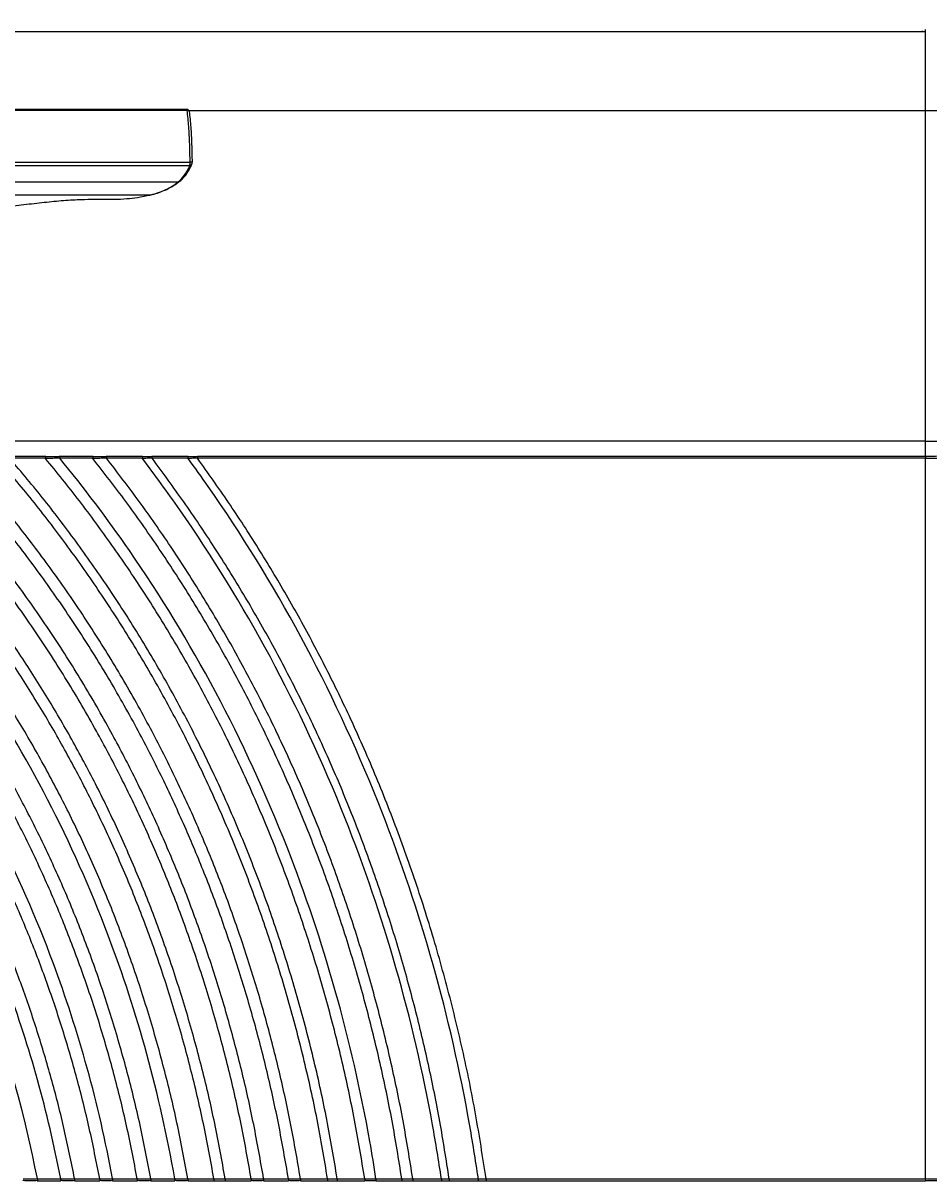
# Model space of a CAD drawing. Header units: millimetres. Extents: x 60 to 2975, y 116 to 1565.
# Tile 23 of 36: x 1550 to 2002, y 116 to 694. Entities that reach past the tile are written whole.
import ezdxf

# ---------------------------------------------------------------- set-up
doc = ezdxf.new("R2010")
doc.units = ezdxf.units.MM
doc.layers.add('FORMAT', color=7, linetype='Continuous')
doc.styles.add('SLDTEXTSTYLE0', font='TXT', dxfattribs={"width": 0.605})
doc.dimstyles.new('SLDDIMSTYLE0', dxfattribs={"dimtxt": 3.081982, "dimasz": 2, "dimexe": 0, "dimexo": 0.0625, "dimgap": 0.770496, "dimtad": 1, "dimdec": 0, "dimrnd": 1e-09, "dimzin": 12, "dimdsep": 46, "dimtxsty": 'SLDTEXTSTYLE0', "dimsah": 1, "dimcen": 0.09, "dimadec": 0, "dimazin": 3, "dimtfac": 1, "dimtofl": 0, "dimtmove": 0, "dimatfit": 3, "dimfxl": 0, "dimfrac": 2, "dimtolj": 1, "dimtzin": 12, "dimarcsym": 0})
doc.dimstyles.new('SLDDIMSTYLE1', dxfattribs={"dimtxt": 3.081982, "dimasz": 2, "dimexe": 0, "dimexo": 0.0625, "dimgap": 0.770496, "dimtad": 1, "dimrnd": 1e-09, "dimzin": 12, "dimdsep": 46, "dimtxsty": 'SLDTEXTSTYLE0', "dimsah": 1, "dimcen": 0.09, "dimadec": 0, "dimazin": 3, "dimtfac": 1, "dimtofl": 0, "dimtmove": 0, "dimatfit": 3, "dimfxl": 0, "dimfrac": 2, "dimtolj": 1, "dimtzin": 12, "dimarcsym": 0})

# ---------------------------------------------------------------- blocks, each defined once
blk = doc.blocks.new('_D_4')
at = {"layer": 'FORMAT'}
for p, q in [((2001.06, 476.76), (2109.21, 476.76)), ((2108.22, 476.76), (2108.22, 116.91)), ((2001.06, 116.91), (2109.21, 116.91))]:
    blk.add_line(p, q, dxfattribs=at)
for points in [[(2108.22, 476.76), (2107.72, 474.76), (2108.72, 474.76)], [(2108.22, 116.91), (2108.72, 118.91), (2107.72, 118.91)]]:
    blk.add_solid(points, dxfattribs=at)
at = {"layer": 'FORMAT', "insert": (2104.13, 293.31), "char_height": 3.175, "attachment_point": 1, "rotation": 90, "style": 'SLDTEXTSTYLE0'}
blk.add_mtext('360', dxfattribs=at)
blk = doc.blocks.new('_D_5')
at = {"layer": 'FORMAT'}
for p, q in [((140.07, 477.76), (140.07, 690.93)), ((140.07, 689.94), (2000.07, 689.94)), ((2000.07, 477.76), (2000.07, 690.93))]:
    blk.add_line(p, q, dxfattribs=at)
for points in [[(140.07, 689.94), (142.07, 689.44), (142.07, 690.44)], [(2000.07, 689.94), (1998.07, 690.44), (1998.07, 689.44)]]:
    blk.add_solid(points, dxfattribs=at)
at = {"layer": 'FORMAT', "insert": (1065.37, 694.03), "char_height": 3.175, "attachment_point": 1, "style": 'SLDTEXTSTYLE0'}
blk.add_mtext('1860', dxfattribs=at)
blk = doc.blocks.new('_D_6')
at = {"layer": 'FORMAT'}
for p, q in [((1632.39, 650.44), (2115.21, 650.44)), ((2114.22, 650.44), (2114.22, 116.91)), ((2001.06, 116.91), (2115.21, 116.91))]:
    blk.add_line(p, q, dxfattribs=at)
for points in [[(2114.22, 650.44), (2113.72, 648.44), (2114.72, 648.44)], [(2114.22, 116.91), (2114.72, 118.91), (2113.72, 118.91)]]:
    blk.add_solid(points, dxfattribs=at)
at = {"layer": 'FORMAT', "insert": (2110.13, 380.15), "char_height": 3.175, "attachment_point": 1, "rotation": 90, "style": 'SLDTEXTSTYLE0'}
blk.add_mtext('534', dxfattribs=at)

msp = doc.modelspace()

# ---------------------------------------------------------------- linework, layer by layer
at = {"color": 7, "linetype": 'Continuous', "lineweight": 25}
for p, q in [((1631.399, 650.959), (779.069, 650.959)), ((1631.399, 650.444), (779.07, 650.444)), ((779.07, 624.649), (1632.836, 624.649)), ((1632.718, 622.79), (779.07, 622.79)), ((1633.635, 623.307), (1633.623, 623.28)), ((1626.798, 614.711), (779.07, 614.711)), ((779.07, 608.323), (1613.189, 608.323)), ((2000.07, 485.267), (501.031, 485.267)), ((2000.07, 485.267), (2000.07, 485.233)), ((1542.72, 477.731), (1560.658, 477.731)), ((1560.615, 476.765), (1542.808, 476.765)), ((1567.722, 477.731), (1584.282, 477.731)), ((1584.243, 476.765), (1567.795, 476.765)), ((1591.042, 477.731), (1609.044, 477.731)), ((1609, 476.765), (1591.108, 476.765)), ((1613.767, 477.731), (1631.835, 477.731)), ((1631.795, 476.765), (1613.838, 476.765)), ((1636.495, 477.731), (2000.07, 477.731)), ((2000.07, 476.765), (1636.556, 476.765)), ((2000.07, 477.731), (2000.07, 476.765)), ((2000.07, 116.91), (2000.07, 476.765)), ((1556.524, 115.91), (1568.304, 115.91)), ((1556.591, 116.942), (1556.595, 116.91)), ((1556.595, 116.91), (1568.232, 116.91)), ((1568.232, 116.91), (1568.235, 116.87)), ((1575.11, 115.91), (1587.8, 115.91)), ((1575.176, 116.94), (1575.18, 116.91)), ((1575.18, 116.91), (1587.73, 116.91)), ((1587.73, 116.91), (1587.733, 116.872)), ((1594.092, 115.91), (1606.522, 115.91)), ((1594.156, 116.938), (1594.159, 116.91)), ((1594.159, 116.91), (1606.46, 116.91)), ((1606.46, 116.91), (1606.463, 116.877)), ((1613.157, 115.91), (1625.258, 115.91)), ((1613.214, 116.935), (1613.216, 116.91)), ((1613.216, 116.91), (1625.198, 116.91)), ((1625.198, 116.91), (1625.201, 116.88)), ((1631.668, 115.91), (1644.807, 115.91)), ((1631.723, 116.933), (1631.725, 116.91)), ((1631.725, 116.91), (1644.747, 116.91)), ((1644.747, 116.91), (1644.75, 116.881)), ((1650.321, 115.91), (1663.407, 115.91)), ((1650.376, 116.932), (1650.378, 116.91)), ((1650.378, 116.91), (1663.355, 116.91)), ((1663.355, 116.91), (1663.357, 116.885)), ((1669.53, 115.91), (1681.991, 115.91)), ((1669.579, 116.929), (1669.58, 116.91)), ((1669.58, 116.91), (1681.943, 116.91)), ((1681.943, 116.91), (1681.944, 116.887)), ((1687.913, 115.91), (1701.551, 115.91)), ((1687.959, 116.928), (1687.96, 116.91)), ((1687.96, 116.91), (1701.501, 116.91)), ((1701.501, 116.91), (1701.503, 116.887)), ((1704.688, 115.872), (1706.268, 115.917)), ((1706.269, 115.91), (1720.084, 115.91)), ((1706.316, 116.928), (1706.318, 116.91)), ((1706.318, 116.91), (1720.042, 116.91)), ((1720.042, 116.91), (1720.043, 116.891)), ((1725.619, 115.91), (1738.608, 115.91)), ((1725.659, 116.925), (1725.66, 116.91)), ((1725.66, 116.91), (1738.569, 116.91)), ((1738.569, 116.91), (1738.57, 116.893)), ((1743.462, 115.905), (1743.99, 115.916)), ((1743.992, 115.91), (1758.343, 115.91)), ((1744.028, 116.924), (1744.029, 116.91)), ((1744.029, 116.91), (1758.301, 116.91)), ((1762.172, 115.91), (1776.777, 115.91)), ((1762.212, 116.924), (1762.213, 116.91)), ((1762.213, 116.91), (1776.74, 116.91)), ((1776.74, 116.91), (1776.741, 116.895)), ((1780.602, 115.91), (2000.07, 115.91)), ((1780.637, 116.922), (1780.638, 116.91)), ((1780.638, 116.91), (2000.07, 116.91))]:
    msp.add_line(p, q, dxfattribs=at)
at = {"color": 8, "linetype": 'Continuous', "lineweight": 25}
for p, q in [((1631.399, 650.959), (1631.399, 650.444)), ((2000.07, 485.233), (501.004, 485.233)), ((2000.07, 116.91), (2000.07, 115.91))]:
    msp.add_line(p, q, dxfattribs=at)
at = {"color": 8, "linetype": 'Continuous', "lineweight": 25, "flags": 128}
msp.add_lwpolyline([(1632.391, 650.084), (1632.363, 650.17), (1632.287, 650.263), (1632.167, 650.341), (1632.01, 650.4), (1631.824, 650.439), (1631.617, 650.453), (1631.399, 650.444)], dxfattribs=at)
at = {"color": 7, "linetype": 'Continuous', "lineweight": 25, "flags": 128}
for points in [[(1632.374, 649.959), (1632.393, 650.068), (1632.391, 650.084)], [(1633.817, 624.633), (1633.836, 624.637), (1633.806, 624.64), (1633.729, 624.643), (1633.609, 624.646), (1633.451, 624.648), (1633.263, 624.649), (1633.055, 624.65), (1632.836, 624.649)], [(1613.189, 608.323), (1613.371, 608.333), (1613.418, 608.342)], [(1606.463, 116.877), (1606.466, 116.877), (1606.466, 116.877)], [(1644.75, 116.881), (1644.752, 116.88), (1644.752, 116.88)], [(1758.302, 116.892), (1758.304, 116.892), (1758.304, 116.892)]]:
    msp.add_lwpolyline(points, dxfattribs=at)
at = {"color": 7, "linetype": 'Continuous', "lineweight": 25}
msp.add_arc((1631.399, 649.959), 1, 7.171484, 90, dxfattribs=at)
at = {"color": 8, "linetype": 'Continuous', "lineweight": 25}
for centre, radius, start, end in [((1632.816, 623.691), 0.905, 263.750824, 333.004205), ((1626.867, 615.602), 0.894, 265.543057, 308.201621)]:
    msp.add_arc(centre, radius, start, end, dxfattribs=at)
at = {"color": 7, "linetype": 'Continuous', "lineweight": 25}
for centre, major_axis, ratio, end_param in [((2000.07, 497.933), (80, 0), 0.2645998, 6.2831853), ((2000.07, 498.899), (51, 0), 0.2679492, 5.6776423), ((2000.07, 498.899), (79, 0), 0.2679492, 5.7116238), ((2000.07, 138.078), (80, 0), 0.2645998, 6.2831853), ((2000.07, 137.112), (79, 0), 0.2679492, 5.4980381)]:
    msp.add_ellipse(centre, major_axis=major_axis, ratio=ratio, start_param=4.712389, end_param=end_param, dxfattribs=at)
for points, knots in [([(1632.836, 624.649), (1632.825, 626.144), (1632.802, 629.133), (1632.675, 633.621), (1632.477, 638.083), (1632.198, 642.409), (1631.848, 646.556), (1631.549, 649.145), (1631.399, 650.444)], [0, 0, 0, 0, 0.16602892, 0.33205664, 0.50290468, 0.67375375, 0.83633182, 1, 1, 1, 1]), ([(1632.374, 649.959), (1632.524, 648.693), (1632.824, 646.152), (1633.172, 642.12), (1633.449, 637.947), (1633.649, 633.612), (1633.781, 629.165), (1633.805, 626.144), (1633.817, 624.633)], [0, 0, 0, 0, 0.1626486, 0.3263945, 0.492366, 0.6583369, 0.8291686, 1, 1, 1, 1]), ([(1632.718, 622.79), (1632.737, 622.902), (1632.777, 623.127), (1632.817, 623.688), (1632.835, 624.223), (1632.836, 624.548), (1632.836, 624.649)], [0, 0, 0, 0, 0.2899147, 0.5813979, 0.8699412, 1, 1, 1, 1]), ([(1633.608, 623.288), (1633.639, 623.346), (1633.73, 623.515), (1633.783, 623.841), (1633.835, 624.249), (1633.832, 624.539), (1633.83, 624.636)], [0, 0, 0, 0, 0.1475542, 0.4332564, 0.8090303, 1, 1, 1, 1]), ([(1626.798, 614.711), (1627.945, 615.773), (1630.25, 617.906), (1631.892, 621.157), (1632.718, 622.79)], [0, 0, 0, 0, 0.4973897, 1, 1, 1, 1]), ([(1627.397, 614.934), (1627.66, 615.132), (1628.553, 615.804), (1629.895, 617.231), (1631.417, 619.208), (1632.657, 621.232), (1633.324, 622.698), (1633.608, 623.323)], [0, 0, 0, 0, 0.10046332, 0.3414305, 0.58210908, 0.82193917, 1, 1, 1, 1]), ([(1613.189, 608.323), (1614.515, 608.694), (1617.167, 609.437), (1620.719, 610.903), (1623.981, 612.617), (1625.859, 614.013), (1626.798, 614.711)], [0, 0, 0, 0, 0.2488678, 0.4977333, 0.748868, 1, 1, 1, 1]), ([(1613.624, 608.411), (1613.746, 608.439), (1615.078, 608.741), (1617.385, 609.498), (1620.514, 610.699), (1623.334, 612.122), (1625.635, 613.52), (1626.894, 614.533), (1627.389, 614.932)], [0, 0, 0, 0, 0.0215957, 0.2362669, 0.4484852, 0.6578518, 0.8653817, 1, 1, 1, 1]), ([(1470.816, 592.234), (1470.816, 592.234), (1473.874, 592.234), (1479.522, 593.515), (1488.521, 594.491), (1497.455, 595.829), (1506.277, 597.111), (1515.866, 598.557), (1526.126, 600.105), (1536.933, 601.697), (1547.438, 603.15), (1557.596, 604.404), (1567.362, 605.377), (1576.035, 606), (1583.676, 606.153), (1590.398, 606.088), (1596.665, 606.116), (1602.859, 606.563), (1607.444, 607.02), (1613.189, 608.323), (1613.189, 608.323), (1613.189, 608.323)], [0, 0, 0, 0, 0.0000003, 0.04657692, 0.09699763, 0.14741825, 0.19815274, 0.24888744, 0.31625669, 0.38367239, 0.45103807, 0.52030905, 0.58963664, 0.6588982, 0.71518753, 0.77151783, 0.82781346, 0.88519671, 0.94261991, 0.9999997, 1, 1, 1, 1]), ([(1556.591, 116.942), (1550.399, 148.616), (1529.036, 224.602), (1483.683, 313.489), (1428.777, 385.324), (1379.036, 434.477), (1341.653, 462.538), (1321.609, 475.435), (1319.506, 476.765)], [0.54134414, 0.54134414, 0.54134414, 0.54134414, 0.5625, 0.59375, 0.6125, 0.63125, 0.65, 0.65219388, 0.65219388, 0.65219388, 0.65219388]), ([(1568.232, 116.91), (1561.816, 150.385), (1539.759, 229.033), (1492.859, 320.506), (1436.694, 393.699), (1388.667, 440.985), (1355.743, 466.229), (1340.583, 476.605)], [0.54058815, 0.54058815, 0.54058815, 0.54058815, 0.5625, 0.59375, 0.6125, 0.63125, 0.64683388, 0.64683388, 0.64683388, 0.64683388]), ([(1575.176, 116.94), (1573.529, 125.115), (1570.248, 141.392), (1564.131, 165.411), (1557.218, 188.929), (1549.465, 211.861), (1540.986, 234.026), (1531.829, 255.401), (1522.047, 275.985), (1511.617, 295.904), (1499.883, 316.348), (1486.73, 337.177), (1472.053, 358.223), (1456.68, 378.255), (1440.681, 397.241), (1424.119, 415.152), (1406.962, 432.091), (1389.245, 448.024), (1371.075, 463.016), (1358.527, 472.21), (1352.31, 476.765)], [0, 0, 0, 0, 0.0576821, 0.1148437, 0.1713901, 0.2272219, 0.2822499, 0.335514, 0.3880412, 0.4398649, 0.4910148, 0.5510633, 0.6102173, 0.6684423, 0.725686, 0.7819087, 0.8371322, 0.8924069, 0.9466949, 1, 1, 1, 1]), ([(1587.73, 116.91), (1586.064, 125.335), (1582.745, 142.112), (1576.52, 166.874), (1569.463, 191.127), (1561.53, 214.779), (1552.838, 237.643), (1543.437, 259.69), (1533.384, 280.92), (1522.654, 301.46), (1510.574, 322.539), (1497.021, 344.013), (1481.888, 365.707), (1466.026, 386.354), (1449.51, 405.919), (1432.404, 424.369), (1416.215, 440.299), (1401.155, 453.956), (1387.425, 465.636), (1378.011, 472.972), (1373.335, 476.616)], [0, 0, 0, 0, 0.0601534, 0.1197811, 0.1787821, 0.2370507, 0.2944871, 0.3500789, 0.4048992, 0.4589851, 0.5123692, 0.5750451, 0.6367961, 0.6975881, 0.7573656, 0.8160859, 0.8737701, 0.9164028, 0.9584782, 1, 1, 1, 1]), ([(1594.156, 116.938), (1587.272, 154.394), (1563.674, 238.947), (1513.324, 336.157), (1454.352, 412.378), (1413.335, 452.453), (1389.141, 472.312), (1383.488, 476.765)], [0.539021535, 0.539021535, 0.539021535, 0.539021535, 0.5625, 0.59375, 0.6125, 0.63125, 0.636906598, 0.636906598, 0.636906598, 0.636906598]), ([(1606.46, 116.91), (1604.767, 125.707), (1601.394, 143.227), (1595.01, 169.094), (1587.74, 194.438), (1579.539, 219.164), (1570.53, 243.068), (1560.767, 266.117), (1550.311, 288.307), (1539.135, 309.773), (1526.537, 331.799), (1512.39, 354.233), (1496.576, 376.893), (1479.985, 398.456), (1462.696, 418.881), (1444.781, 438.141), (1428.652, 453.915), (1414.669, 466.656), (1406.811, 473.321), (1402.903, 476.636)], [0, 0, 0, 0, 0.0637132, 0.126896, 0.1894383, 0.251225, 0.3121419, 0.3710975, 0.4292316, 0.4865861, 0.543199, 0.6096722, 0.6751777, 0.7396826, 0.8031271, 0.8654634, 0.9267119, 0.9635498, 1, 1, 1, 1]), ([(1613.214, 116.935), (1611.511, 125.865), (1608.118, 143.652), (1601.677, 169.915), (1594.332, 195.652), (1586.034, 220.763), (1576.912, 245.04), (1567.018, 268.45), (1556.416, 290.985), (1545.08, 312.784), (1532.965, 333.98), (1520.09, 354.552), (1506.48, 374.471), (1492.269, 393.58), (1477.507, 411.852), (1462.247, 429.266), (1446.521, 445.787), (1430.221, 461.685), (1418.834, 471.697), (1413.071, 476.765)], [0, 0, 0, 0, 0.0649504, 0.1293696, 0.1931445, 0.2561561, 0.3182858, 0.3784139, 0.4377029, 0.4961967, 0.5539348, 0.6121084, 0.6695603, 0.7262787, 0.7822266, 0.8373639, 0.8916725, 0.9451727, 1, 1, 1, 1]), ([(1625.198, 116.91), (1617.804, 159.154), (1592.361, 250.818), (1537.846, 354.911), (1479.252, 429.966), (1446.068, 463.158), (1431.105, 476.646)], [0.53729016, 0.53729016, 0.53729016, 0.53729016, 0.5625, 0.59375, 0.6125, 0.627123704, 0.627123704, 0.627123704, 0.627123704]), ([(1631.723, 116.933), (1629.995, 126.229), (1626.552, 144.749), (1619.959, 172.103), (1612.407, 198.918), (1603.848, 225.09), (1594.415, 250.397), (1584.165, 274.798), (1573.165, 298.285), (1561.388, 321.001), (1548.789, 343.085), (1535.388, 364.515), (1521.209, 385.263), (1506.394, 405.164), (1490.994, 424.191), (1475.063, 442.316), (1458.648, 459.519), (1446.986, 470.798), (1440.896, 476.432), (1440.536, 476.765)], [0, 0, 0, 0, 0.0683841, 0.1362363, 0.2034342, 0.2698494, 0.3353509, 0.3987391, 0.4612388, 0.5228994, 0.5837654, 0.6450955, 0.7056736, 0.7654907, 0.8245074, 0.8826809, 0.93999, 0.9964552, 1, 1, 1, 1]), ([(1644.747, 116.91), (1643.068, 126.13), (1639.721, 144.505), (1633.316, 171.667), (1625.98, 198.326), (1617.662, 224.384), (1608.494, 249.62), (1598.529, 273.989), (1587.83, 297.476), (1576.371, 320.223), (1564.107, 342.371), (1551.054, 363.901), (1537.232, 384.787), (1522.774, 404.868), (1507.731, 424.126), (1492.139, 442.516), (1476.102, 460.077), (1464.92, 471.152), (1459.37, 476.65)], [0, 0, 0, 0, 0.0683219, 0.1361533, 0.203379, 0.2698779, 0.3355244, 0.3990866, 0.4617776, 0.5236465, 0.5847377, 0.6463156, 0.7071633, 0.7672944, 0.826678, 0.8852748, 0.9430477, 1, 1, 1, 1]), ([(1650.376, 116.932), (1648.718, 126.113), (1645.414, 144.41), (1639.093, 171.466), (1631.854, 198.036), (1623.647, 224.023), (1614.6, 249.207), (1604.765, 273.541), (1594.205, 297.009), (1582.893, 319.751), (1570.785, 341.909), (1557.894, 363.463), (1544.24, 384.392), (1529.952, 404.534), (1515.079, 423.872), (1499.653, 442.365), (1483.782, 460.049), (1472.71, 471.219), (1467.213, 476.765)], [0, 0, 0, 0, 0.0681907, 0.1359091, 0.203043, 0.2694748, 0.3350822, 0.3986242, 0.4613041, 0.5231703, 0.5842673, 0.6458597, 0.7067311, 0.766903, 0.8263509, 0.885037, 0.9429227, 1, 1, 1, 1]), ([(1663.355, 116.91), (1661.747, 125.993), (1658.54, 144.103), (1652.416, 170.903), (1645.403, 197.252), (1637.451, 223.059), (1628.683, 248.107), (1619.151, 272.347), (1608.913, 295.755), (1597.943, 318.471), (1585.546, 341.86), (1571.584, 365.783), (1555.923, 390.076), (1539.432, 413.35), (1522.155, 435.556), (1504.245, 456.735), (1491.63, 470.057), (1485.371, 476.667)], [0, 0, 0, 0, 0.067895, 0.1353609, 0.2022894, 0.2685702, 0.3340886, 0.3975922, 0.4602538, 0.5221205, 0.5832362, 0.6550672, 0.7259508, 0.7959264, 0.8649632, 0.9330048, 1, 1, 1, 1]), ([(1669.579, 116.929), (1667.992, 125.973), (1664.828, 144.006), (1658.788, 170.704), (1651.872, 196.966), (1644.029, 222.702), (1635.381, 247.699), (1625.979, 271.906), (1615.878, 295.297), (1605.053, 318.009), (1592.819, 341.409), (1579.037, 365.362), (1563.574, 389.706), (1547.283, 413.056), (1530.207, 435.364), (1512.494, 456.672), (1500.012, 470.101), (1493.817, 476.765)], [0, 0, 0, 0, 0.0677609, 0.1351155, 0.2019531, 0.2681666, 0.3336448, 0.3971334, 0.4597896, 0.5216591, 0.5827853, 0.6546391, 0.7255563, 0.7955834, 0.8647021, 0.9328592, 1, 1, 1, 1]), ([(1681.943, 116.91), (1680.399, 125.871), (1677.319, 143.746), (1671.448, 170.23), (1664.724, 196.308), (1657.098, 221.894), (1648.688, 246.777), (1639.543, 270.907), (1629.715, 294.252), (1619.181, 316.945), (1607.271, 340.354), (1593.848, 364.35), (1578.779, 388.779), (1562.892, 412.258), (1546.221, 434.747), (1528.909, 456.288), (1516.699, 469.912), (1510.636, 476.676)], [0, 0, 0, 0, 0.0674954, 0.1346359, 0.2012984, 0.2673818, 0.3327809, 0.3962431, 0.4588952, 0.5207757, 0.5819276, 0.6538306, 0.7248174, 0.7949408, 0.8642106, 0.9325814, 1, 1, 1, 1]), ([(1687.959, 116.928), (1686.434, 125.855), (1683.391, 143.664), (1677.595, 170.06), (1670.955, 196.064), (1663.425, 221.59), (1655.119, 246.43), (1646.086, 270.533), (1636.378, 293.865), (1625.971, 316.557), (1614.201, 339.978), (1600.936, 364), (1586.04, 388.475), (1570.33, 412.018), (1553.837, 434.592), (1536.701, 456.242), (1524.611, 469.955), (1518.607, 476.765)], [0, 0, 0, 0, 0.0673723, 0.1344167, 0.2010003, 0.2670249, 0.332388, 0.3958388, 0.4584916, 0.5203796, 0.5815455, 0.6534733, 0.7244937, 0.7946607, 0.8639956, 0.9324591, 1, 1, 1, 1]), ([(1701.501, 116.91), (1699.835, 126.778), (1696.51, 146.468), (1690.046, 175.623), (1682.572, 204.309), (1674.036, 232.412), (1664.522, 259.851), (1654.07, 286.552), (1642.723, 312.469), (1630.335, 337.976), (1616.894, 363.033), (1602.389, 387.592), (1587.081, 411.26), (1570.996, 434.005), (1554.266, 455.873), (1542.452, 469.77), (1536.582, 476.675)], [0, 0, 0, 0, 0.0748717, 0.1493877, 0.22335, 0.2966281, 0.3690862, 0.4405914, 0.511115, 0.5807165, 0.6527055, 0.7238057, 0.7940712, 0.8635426, 0.932201, 1, 1, 1, 1]), ([(1706.316, 116.928), (1704.665, 126.769), (1701.37, 146.409), (1694.968, 175.497), (1687.564, 204.13), (1679.108, 232.193), (1669.682, 259.606), (1659.324, 286.295), (1648.079, 312.212), (1635.801, 337.73), (1622.477, 362.809), (1608.097, 387.403), (1592.916, 411.118), (1576.961, 433.924), (1560.36, 455.868), (1548.634, 469.828), (1542.808, 476.765)], [0, 0, 0, 0, 0.07476919, 0.14921077, 0.2231142, 0.29635162, 0.36879008, 0.44029653, 0.51082965, 0.58044644, 0.6524573, 0.72358525, 0.79388454, 0.86339902, 0.93211906, 1, 1, 1, 1]), ([(1560.658, 477.731), (1560.658, 477.729), (1560.654, 477.702), (1560.644, 477.615), (1560.632, 477.401), (1560.621, 477.102), (1560.617, 476.877), (1560.615, 476.765)], [0, 0, 0, 0, 0.0162928, 0.2276081, 0.4851727, 0.7425833, 1, 1, 1, 1]), ([(1560.646, 476.691), (1560.638, 476.701), (1560.624, 476.72), (1560.616, 476.747), (1560.616, 476.761), (1560.615, 476.765)], [0, 0, 0, 0, 0.4826926, 0.8767426, 1, 1, 1, 1]), ([(1567.738, 476.835), (1567.738, 476.835), (1567.082, 476.835), (1565.428, 476.723), (1563.054, 476.7), (1561.35, 476.691), (1560.646, 476.691), (1560.646, 476.691)], [0, 0, 0, 0, 0.0000084, 0.2771712, 0.7026276, 0.9999916, 1, 1, 1, 1]), ([(1720.042, 116.91), (1718.435, 126.668), (1715.227, 146.152), (1709.004, 175.035), (1701.803, 203.499), (1693.577, 231.429), (1684.404, 258.75), (1674.322, 285.387), (1663.373, 311.288), (1651.413, 336.821), (1638.43, 361.946), (1624.411, 386.62), (1609.604, 410.449), (1594.029, 433.409), (1577.81, 455.547), (1566.345, 469.67), (1560.646, 476.691)], [0, 0, 0, 0, 0.0744754, 0.1487088, 0.2224473, 0.2955701, 0.3679515, 0.4394627, 0.5100286, 0.5796939, 0.6517715, 0.7229822, 0.7933798, 0.863013, 0.9318984, 1, 1, 1, 1]), ([(1560.658, 477.731), (1561.368, 477.717), (1563.058, 477.684), (1565.42, 477.684), (1567.06, 477.717), (1567.722, 477.731)], [0, 0, 0, 0, 0.30203509, 0.71866071, 1, 1, 1, 1]), ([(1567.722, 477.731), (1567.722, 477.729), (1567.726, 477.709), (1567.734, 477.638), (1567.747, 477.456), (1567.759, 477.169), (1567.763, 476.947), (1567.766, 476.835)], [0, 0, 0, 0, 0.0168435, 0.183497, 0.4557943, 0.7278923, 1, 1, 1, 1]), ([(1567.766, 476.835), (1567.756, 476.835), (1567.747, 476.835), (1567.738, 476.835), (1567.738, 476.835)], [0, 0, 0, 0, 0.9978702, 1, 1, 1, 1]), ([(1567.795, 476.765), (1567.788, 476.775), (1567.773, 476.795), (1567.766, 476.82), (1567.766, 476.833), (1567.766, 476.835)], [0, 0, 0, 0, 0.5031244, 0.9180284, 1, 1, 1, 1]), ([(1725.659, 116.925), (1724.719, 123.089), (1723.703, 129.258), (1713.566, 186.594), (1682.77, 294.449), (1623.771, 403.838), (1579.861, 462.048), (1567.795, 476.765)], [0.53262912, 0.53262912, 0.53262912, 0.53262912, 0.535842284, 0.535842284, 0.5625, 0.59375, 0.604988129, 0.604988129, 0.604988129, 0.604988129]), ([(1584.282, 477.731), (1584.282, 477.729), (1584.278, 477.702), (1584.269, 477.615), (1584.258, 477.401), (1584.248, 477.102), (1584.244, 476.877), (1584.243, 476.765)], [0, 0, 0, 0, 0.0169099, 0.2275455, 0.485116, 0.7425594, 1, 1, 1, 1]), ([(1584.269, 476.699), (1584.262, 476.709), (1584.249, 476.727), (1584.243, 476.75), (1584.243, 476.762), (1584.243, 476.765)], [0, 0, 0, 0, 0.4977008, 0.9074094, 1, 1, 1, 1]), ([(1591.059, 476.827), (1591.059, 476.827), (1590.458, 476.827), (1588.889, 476.729), (1586.617, 476.708), (1584.958, 476.699), (1584.269, 476.699), (1584.269, 476.699)], [0, 0, 0, 0, 0.0000088, 0.2654465, 0.6957003, 0.9999912, 1, 1, 1, 1]), ([(1738.569, 116.91), (1737.017, 126.566), (1733.916, 145.863), (1727.916, 174.499), (1720.966, 202.762), (1713.025, 230.536), (1704.164, 257.75), (1694.421, 284.329), (1683.836, 310.219), (1672.268, 335.779), (1659.705, 360.971), (1646.132, 385.751), (1631.787, 409.728), (1616.687, 432.879), (1600.944, 455.255), (1589.808, 469.576), (1584.269, 476.699)], [0, 0, 0, 0, 0.0740925, 0.1480679, 0.2216006, 0.2945785, 0.3668849, 0.4383992, 0.5090184, 0.578756, 0.6509282, 0.7222519, 0.792781, 0.8625645, 0.9316414, 1, 1, 1, 1]), ([(1584.282, 477.731), (1584.977, 477.718), (1586.621, 477.689), (1588.88, 477.69), (1590.436, 477.719), (1591.042, 477.731)], [0, 0, 0, 0, 0.30849141, 0.73037327, 1, 1, 1, 1]), ([(1591.042, 477.731), (1591.043, 477.729), (1591.046, 477.708), (1591.054, 477.635), (1591.066, 477.45), (1591.077, 477.162), (1591.081, 476.939), (1591.083, 476.828)], [0, 0, 0, 0, 0.0174103, 0.1885951, 0.459185, 0.7295817, 1, 1, 1, 1]), ([(1591.083, 476.828), (1591.075, 476.828), (1591.067, 476.828), (1591.059, 476.827), (1591.059, 476.827)], [0, 0, 0, 0, 0.99748974, 1, 1, 1, 1]), ([(1591.108, 476.765), (1591.101, 476.774), (1591.088, 476.793), (1591.084, 476.816), (1591.083, 476.828)], [0, 0, 0, 0, 0.518116, 1, 1, 1, 1]), ([(1744.028, 116.924), (1742.491, 126.553), (1739.419, 145.801), (1733.479, 174.374), (1726.597, 202.587), (1718.733, 230.322), (1709.957, 257.51), (1700.306, 284.077), (1689.819, 309.967), (1678.357, 335.54), (1665.907, 360.753), (1652.455, 385.567), (1638.235, 409.587), (1623.263, 432.794), (1607.65, 455.238), (1596.603, 469.613), (1591.108, 476.765)], [0, 0, 0, 0, 0.0739832, 0.1478875, 0.2213633, 0.2943009, 0.3665855, 0.4380995, 0.5087355, 0.5784953, 0.650696, 0.722053, 0.7926202, 0.8624466, 0.9315739, 1, 1, 1, 1]), ([(1609.044, 477.731), (1609.044, 477.729), (1609.039, 477.703), (1609.03, 477.615), (1609.017, 477.401), (1609.006, 477.102), (1609.002, 476.877), (1609, 476.765)], [0, 0, 0, 0, 0.0161245, 0.2276139, 0.4851971, 0.7425953, 1, 1, 1, 1]), ([(1609.026, 476.695), (1609.019, 476.706), (1609.004, 476.727), (1609.002, 476.752), (1609, 476.765)], [0, 0, 0, 0, 0.5124792, 1, 1, 1, 1]), ([(1613.788, 476.83), (1613.738, 476.829), (1613.689, 476.825), (1613.59, 476.82), (1613.442, 476.813), (1613.095, 476.796), (1612.798, 476.784), (1612.202, 476.76), (1611.805, 476.746), (1610.614, 476.713), (1609.818, 476.699), (1609.026, 476.695)], [0, 0, 0, 0, 0.03125, 0.03125, 0.0625, 0.125, 0.25, 0.25, 0.5, 0.5, 1, 1, 1, 1]), ([(1758.301, 116.91), (1756.988, 125.874), (1755.522, 134.849), (1744.299, 197.053), (1711.842, 309.295), (1654.75, 414.316), (1615.399, 468.328), (1609.026, 476.695)], [0.53134913, 0.53134913, 0.53134913, 0.53134913, 0.535842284, 0.535842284, 0.5625, 0.59375, 0.599629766, 0.599629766, 0.599629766, 0.599629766]), ([(1609.044, 477.731), (1609.487, 477.722), (1610.624, 477.699), (1612.204, 477.698), (1613.332, 477.722), (1613.767, 477.731)], [0, 0, 0, 0, 0.2819078, 0.7231125, 1, 1, 1, 1]), ([(1613.767, 477.731), (1613.768, 477.729), (1613.771, 477.708), (1613.78, 477.636), (1613.793, 477.452), (1613.805, 477.165), (1613.81, 476.942), (1613.812, 476.831)], [0, 0, 0, 0, 0.0166334, 0.1863827, 0.457729, 0.7288651, 1, 1, 1, 1]), ([(1613.812, 476.831), (1613.804, 476.831), (1613.796, 476.83), (1613.788, 476.83), (1613.788, 476.83)], [0, 0, 0, 0, 0.9975358, 1, 1, 1, 1]), ([(1613.838, 476.765), (1613.83, 476.775), (1613.816, 476.796), (1613.813, 476.82), (1613.812, 476.831)], [0, 0, 0, 0, 0.5338584, 1, 1, 1, 1]), ([(1762.212, 116.924), (1760.724, 126.462), (1757.746, 145.545), (1752.006, 173.9), (1745.347, 201.938), (1737.735, 229.536), (1729.236, 256.628), (1719.885, 283.145), (1709.721, 309.027), (1698.606, 334.628), (1686.529, 359.903), (1673.473, 384.813), (1659.665, 408.964), (1645.118, 432.338), (1629.936, 454.985), (1619.187, 469.528), (1613.838, 476.765)], [0, 0, 0, 0, 0.0736197, 0.1472956, 0.2205875, 0.2933929, 0.3656049, 0.437113, 0.5078067, 0.5776455, 0.6499448, 0.7214156, 0.7921112, 0.8620804, 0.931368, 1, 1, 1, 1]), ([(1631.835, 477.731), (1631.834, 477.729), (1631.83, 477.702), (1631.822, 477.615), (1631.81, 477.401), (1631.8, 477.102), (1631.797, 476.877), (1631.795, 476.765)], [0, 0, 0, 0, 0.0170293, 0.2275227, 0.4851069, 0.7425512, 1, 1, 1, 1]), ([(1631.817, 476.705), (1631.811, 476.715), (1631.799, 476.733), (1631.797, 476.754), (1631.795, 476.765)], [0, 0, 0, 0, 0.5273164, 1, 1, 1, 1]), ([(1636.515, 476.821), (1636.466, 476.82), (1636.417, 476.817), (1636.32, 476.813), (1636.173, 476.806), (1635.831, 476.792), (1635.538, 476.781), (1634.95, 476.76), (1634.559, 476.748), (1633.383, 476.719), (1632.599, 476.708), (1631.817, 476.705)], [0, 0, 0, 0, 0.03125, 0.03125, 0.0625, 0.125, 0.25, 0.25, 0.5, 0.5, 1, 1, 1, 1]), ([(1776.74, 116.91), (1776.571, 118.092), (1775.037, 128.636), (1773.296, 139.195), (1761.668, 202.965), (1728.272, 317.686), (1672.196, 420.41), (1635.23, 472.05), (1631.817, 476.705)], [0.530670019, 0.530670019, 0.530670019, 0.530670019, 0.53125, 0.535842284, 0.535842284, 0.5625, 0.59375, 0.596884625, 0.596884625, 0.596884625, 0.596884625]), ([(1631.835, 477.731), (1632.285, 477.723), (1633.421, 477.702), (1634.979, 477.702), (1636.08, 477.723), (1636.495, 477.731)], [0, 0, 0, 0, 0.2900222, 0.7324445, 1, 1, 1, 1]), ([(1636.495, 477.731), (1636.496, 477.729), (1636.499, 477.707), (1636.507, 477.633), (1636.519, 477.446), (1636.529, 477.157), (1636.533, 476.933), (1636.535, 476.822)], [0, 0, 0, 0, 0.0175065, 0.1923272, 0.4616557, 0.7308191, 1, 1, 1, 1]), ([(1636.535, 476.822), (1636.529, 476.822), (1636.522, 476.821), (1636.515, 476.821), (1636.515, 476.821)], [0, 0, 0, 0, 0.9970428, 1, 1, 1, 1]), ([(1636.556, 476.765), (1636.55, 476.774), (1636.539, 476.792), (1636.536, 476.812), (1636.535, 476.822)], [0, 0, 0, 0, 0.5477288, 1, 1, 1, 1]), ([(1780.637, 116.922), (1778.973, 127.727), (1775.643, 149.35), (1769.052, 181.45), (1761.31, 213.15), (1752.382, 244.282), (1742.355, 274.754), (1731.278, 304.474), (1719.528, 332.583), (1707.25, 359.11), (1694.568, 384.113), (1681.149, 408.388), (1667.003, 431.919), (1652.231, 454.754), (1641.765, 469.45), (1636.556, 476.765)], [0, 0, 0, 0, 0.0837702, 0.1676477, 0.2510417, 0.3338065, 0.4157901, 0.4968358, 0.5768159, 0.6492191, 0.7208073, 0.7916329, 0.8617448, 0.9311875, 1, 1, 1, 1]), ([(1549.429, 116.867), (1550.608, 116.822), (1551.809, 116.805), (1553.611, 116.824), (1554.212, 116.837), (1555.108, 116.868), (1555.407, 116.88), (1556.001, 116.908), (1556.297, 116.926), (1556.591, 116.942)], [0, 0, 0, 0, 0.5, 0.5, 0.75, 0.75, 0.875, 0.875, 1, 1, 1, 1]), ([(1549.509, 115.921), (1549.512, 115.927), (1549.515, 115.933), (1549.519, 115.943), (1549.519, 115.944)], [0, 0, 0, 0, 0.86941291, 1, 1, 1, 1]), ([(1556.498, 115.944), (1556.051, 115.923), (1554.976, 115.872), (1553.208, 115.844), (1551.317, 115.863), (1550.086, 115.918), (1549.519, 115.944)], [0, 0, 0, 0, 0.1940281, 0.4666232, 0.7546175, 1, 1, 1, 1]), ([(1556.513, 115.916), (1556.509, 115.922), (1556.504, 115.93), (1556.499, 115.943), (1556.498, 115.944)], [0, 0, 0, 0, 0.9068658, 1, 1, 1, 1]), ([(1556.595, 116.91), (1556.596, 116.798), (1556.6, 116.574), (1556.591, 116.275), (1556.573, 116.051), (1556.549, 115.922), (1556.531, 115.922), (1556.524, 115.922)], [0, 0, 0, 0, 0.2133792, 0.4267448, 0.6402384, 0.8544745, 1, 1, 1, 1]), ([(1568.235, 116.87), (1568.234, 116.758), (1568.231, 116.535), (1568.241, 116.244), (1568.26, 116.027), (1568.286, 115.908), (1568.311, 115.904), (1568.325, 115.933), (1568.328, 115.943), (1568.329, 115.944)], [0, 0, 0, 0, 0.1869782, 0.3739513, 0.5610655, 0.7488117, 0.937407, 0.9918676, 1, 1, 1, 1]), ([(1568.235, 116.87), (1568.237, 116.87), (1568.238, 116.87), (1568.24, 116.87), (1568.24, 116.87)], [0, 0, 0, 0, 0.9859543, 1, 1, 1, 1]), ([(1568.24, 116.87), (1568.24, 116.87), (1568.635, 116.87), (1570.105, 116.804), (1571.9, 116.825), (1573.66, 116.845), (1574.791, 116.94), (1575.176, 116.94), (1575.176, 116.94)], [0, 0, 0, 0, 0.00000604, 0.24007074, 0.53382709, 0.81474339, 0.99999045, 1, 1, 1, 1]), ([(1575.085, 115.944), (1574.653, 115.924), (1573.611, 115.876), (1571.905, 115.849), (1570.075, 115.867), (1568.883, 115.919), (1568.329, 115.944)], [0, 0, 0, 0, 0.1939365, 0.4667661, 0.7522263, 1, 1, 1, 1]), ([(1575.1, 115.916), (1575.096, 115.922), (1575.091, 115.93), (1575.086, 115.943), (1575.085, 115.944)], [0, 0, 0, 0, 0.9054921, 1, 1, 1, 1]), ([(1575.18, 116.91), (1575.181, 116.798), (1575.185, 116.574), (1575.176, 116.275), (1575.158, 116.051), (1575.135, 115.922), (1575.117, 115.922), (1575.11, 115.922)], [0, 0, 0, 0, 0.2134424, 0.4268918, 0.6404294, 0.8547069, 1, 1, 1, 1]), ([(1587.733, 116.872), (1587.732, 116.761), (1587.729, 116.538), (1587.738, 116.246), (1587.756, 116.028), (1587.782, 115.909), (1587.806, 115.904), (1587.819, 115.933), (1587.823, 115.943), (1587.823, 115.944)], [0, 0, 0, 0, 0.18678912, 0.37357308, 0.56047837, 0.74799244, 0.93628882, 0.99174292, 1, 1, 1, 1]), ([(1587.733, 116.872), (1587.734, 116.872), (1587.736, 116.872), (1587.737, 116.872), (1587.737, 116.872)], [0, 0, 0, 0, 0.9850945, 1, 1, 1, 1]), ([(1587.737, 116.872), (1588.795, 116.835), (1589.871, 116.821), (1591.485, 116.837), (1592.023, 116.849), (1592.826, 116.875), (1593.094, 116.886), (1593.626, 116.91), (1593.892, 116.925), (1594.156, 116.938)], [0, 0, 0, 0, 0.5, 0.5, 0.75, 0.75, 0.875, 0.875, 1, 1, 1, 1]), ([(1594.068, 115.944), (1593.673, 115.926), (1592.713, 115.883), (1591.153, 115.859), (1589.457, 115.875), (1588.351, 115.921), (1587.823, 115.944)], [0, 0, 0, 0, 0.1912588, 0.4651153, 0.7448743, 1, 1, 1, 1]), ([(1594.159, 116.91), (1594.161, 116.798), (1594.164, 116.574), (1594.156, 116.275), (1594.139, 116.048), (1594.113, 115.917), (1594.089, 115.901), (1594.073, 115.93), (1594.069, 115.943), (1594.068, 115.944)], [0, 0, 0, 0, 0.18292226, 0.36583877, 0.54885608, 0.7324324, 0.91680012, 0.99197941, 1, 1, 1, 1]), ([(1606.463, 116.877), (1606.462, 116.766), (1606.459, 116.543), (1606.467, 116.249), (1606.484, 116.034), (1606.503, 115.917), (1606.517, 115.922), (1606.522, 115.924)], [0, 0, 0, 0, 0.2183099, 0.4366173, 0.6550474, 0.8740301, 1, 1, 1, 1]), ([(1606.466, 116.877), (1606.466, 116.877), (1606.929, 116.877), (1608.2, 116.821), (1610.005, 116.838), (1611.72, 116.854), (1612.83, 116.935), (1613.214, 116.935), (1613.214, 116.935)], [0, 0, 0, 0, 0.0000098, 0.2290132, 0.5327742, 0.8101042, 0.9999902, 1, 1, 1, 1]), ([(1606.534, 115.92), (1606.537, 115.926), (1606.54, 115.933), (1606.543, 115.943), (1606.544, 115.944)], [0, 0, 0, 0, 0.867904, 1, 1, 1, 1]), ([(1613.135, 115.944), (1612.704, 115.927), (1611.683, 115.886), (1609.996, 115.864), (1608.222, 115.88), (1607.059, 115.924), (1606.544, 115.944)], [0, 0, 0, 0, 0.19750755, 0.4677774, 0.76392606, 1, 1, 1, 1]), ([(1613.148, 115.916), (1613.144, 115.923), (1613.14, 115.93), (1613.135, 115.943), (1613.135, 115.944)], [0, 0, 0, 0, 0.8973535, 1, 1, 1, 1]), ([(1613.216, 116.91), (1613.218, 116.798), (1613.221, 116.574), (1613.214, 116.274), (1613.198, 116.05), (1613.178, 115.922), (1613.163, 115.922), (1613.157, 115.922)], [0, 0, 0, 0, 0.2137741, 0.427545, 0.641388, 0.855789, 1, 1, 1, 1]), ([(1625.201, 116.88), (1625.2, 116.768), (1625.197, 116.545), (1625.205, 116.25), (1625.22, 116.035), (1625.239, 115.917), (1625.253, 115.922), (1625.258, 115.924)], [0, 0, 0, 0, 0.2180605, 0.4361278, 0.6542915, 0.8729661, 1, 1, 1, 1]), ([(1625.201, 116.88), (1625.202, 116.88), (1625.203, 116.88), (1625.204, 116.88), (1625.204, 116.88)], [0, 0, 0, 0, 0.97984828, 1, 1, 1, 1]), ([(1625.204, 116.88), (1625.204, 116.88), (1625.651, 116.88), (1626.88, 116.828), (1628.623, 116.844), (1630.278, 116.859), (1631.352, 116.933), (1631.723, 116.933), (1631.723, 116.933)], [0, 0, 0, 0, 0.0000102, 0.2292245, 0.5329405, 0.8099957, 0.9999898, 1, 1, 1, 1]), ([(1625.269, 115.92), (1625.271, 115.926), (1625.275, 115.932), (1625.278, 115.943), (1625.278, 115.944)], [0, 0, 0, 0, 0.8672067, 1, 1, 1, 1]), ([(1631.647, 115.944), (1631.23, 115.928), (1630.244, 115.891), (1628.615, 115.87), (1626.901, 115.884), (1625.777, 115.926), (1625.278, 115.944)], [0, 0, 0, 0, 0.1975392, 0.4676278, 0.7638226, 1, 1, 1, 1]), ([(1631.659, 115.916), (1631.656, 115.923), (1631.652, 115.93), (1631.648, 115.943), (1631.647, 115.944)], [0, 0, 0, 0, 0.8948369, 1, 1, 1, 1]), ([(1631.725, 116.91), (1631.727, 116.798), (1631.73, 116.574), (1631.723, 116.274), (1631.708, 116.05), (1631.688, 115.922), (1631.674, 115.922), (1631.668, 115.922)], [0, 0, 0, 0, 0.2138553, 0.4277053, 0.6416288, 0.8560439, 1, 1, 1, 1]), ([(1644.75, 116.881), (1644.748, 116.769), (1644.746, 116.545), (1644.754, 116.251), (1644.769, 116.035), (1644.788, 115.916), (1644.802, 115.921), (1644.807, 115.923)], [0, 0, 0, 0, 0.2165741, 0.4331449, 0.6498305, 0.8670207, 1, 1, 1, 1]), ([(1644.752, 116.88), (1644.752, 116.88), (1645.17, 116.88), (1646.241, 116.842), (1647.765, 116.836), (1649.149, 116.922), (1650.079, 116.858), (1650.376, 116.932), (1650.376, 116.932)], [0, 0, 0, 0, 0.0000118, 0.2483807, 0.537456, 0.818961, 0.9999879, 1, 1, 1, 1]), ([(1644.807, 115.913), (1645.165, 115.898), (1646.219, 115.854), (1647.288, 115.854), (1647.995, 115.854)], [0, 0, 0, 0, 0.33919383, 1, 1, 1, 1]), ([(1647.995, 115.854), (1648.018, 115.854), (1648.796, 115.846), (1649.57, 115.879), (1650.321, 115.91)], [0, 0, 0, 0, 0.0298795, 1, 1, 1, 1]), ([(1650.378, 116.91), (1650.38, 116.798), (1650.383, 116.574), (1650.376, 116.274), (1650.361, 116.05), (1650.342, 115.922), (1650.327, 115.922), (1650.321, 115.922)], [0, 0, 0, 0, 0.2139615, 0.427918, 0.6419479, 0.8564698, 1, 1, 1, 1]), ([(1663.357, 116.885), (1663.356, 116.773), (1663.353, 116.549), (1663.36, 116.255), (1663.374, 116.034), (1663.393, 115.911), (1663.41, 115.903), (1663.422, 115.932), (1663.424, 115.942), (1663.425, 115.944)], [0, 0, 0, 0, 0.1859387, 0.3718862, 0.5578896, 0.7442287, 0.9310251, 0.9905808, 1, 1, 1, 1]), ([(1663.357, 116.885), (1663.357, 116.885), (1663.358, 116.885), (1663.359, 116.885), (1663.359, 116.885)], [0, 0, 0, 0, 0.9745857, 1, 1, 1, 1]), ([(1663.359, 116.885), (1663.359, 116.885), (1663.713, 116.885), (1664.883, 116.841), (1666.535, 116.853), (1668.192, 116.867), (1669.221, 116.929), (1669.578, 116.929), (1669.579, 116.929)], [0, 0, 0, 0, 0.0000107, 0.1902918, 0.5326735, 0.8075532, 0.9999893, 1, 1, 1, 1]), ([(1669.512, 115.944), (1669.109, 115.931), (1668.164, 115.899), (1666.53, 115.881), (1664.898, 115.895), (1663.824, 115.931), (1663.425, 115.944)], [0, 0, 0, 0, 0.19933157, 0.46787567, 0.80246107, 1, 1, 1, 1]), ([(1669.522, 115.916), (1669.519, 115.923), (1669.516, 115.93), (1669.512, 115.942), (1669.512, 115.944)], [0, 0, 0, 0, 0.8871423, 1, 1, 1, 1]), ([(1669.58, 116.91), (1669.582, 116.798), (1669.584, 116.573), (1669.578, 116.274), (1669.565, 116.05), (1669.548, 115.922), (1669.535, 115.922), (1669.53, 115.922)], [0, 0, 0, 0, 0.2140552, 0.4281075, 0.6422288, 0.8567249, 1, 1, 1, 1]), ([(1681.944, 116.887), (1681.943, 116.775), (1681.941, 116.551), (1681.947, 116.256), (1681.96, 116.035), (1681.978, 115.911), (1681.995, 115.903), (1682.005, 115.932), (1682.007, 115.942), (1682.008, 115.944)], [0, 0, 0, 0, 0.1857827, 0.3715711, 0.5574034, 0.7435453, 0.930074, 0.9902855, 1, 1, 1, 1]), ([(1681.944, 116.887), (1681.945, 116.887), (1681.945, 116.887), (1681.946, 116.887), (1681.946, 116.887)], [0, 0, 0, 0, 0.9708085, 1, 1, 1, 1]), ([(1681.946, 116.887), (1681.946, 116.887), (1682.278, 116.887), (1683.411, 116.847), (1685.005, 116.859), (1686.618, 116.871), (1687.612, 116.928), (1687.959, 116.928), (1687.959, 116.928)], [0, 0, 0, 0, 0.0000111, 0.1847528, 0.5330276, 0.8070447, 0.9999889, 1, 1, 1, 1]), ([(1687.897, 115.944), (1687.506, 115.932), (1686.592, 115.903), (1685.001, 115.887), (1683.424, 115.9), (1682.383, 115.932), (1682.008, 115.944)], [0, 0, 0, 0, 0.1996135, 0.4675232, 0.8081568, 1, 1, 1, 1]), ([(1687.96, 116.91), (1687.962, 116.798), (1687.964, 116.573), (1687.958, 116.274), (1687.946, 116.047), (1687.928, 115.916), (1687.911, 115.901), (1687.9, 115.93), (1687.897, 115.942), (1687.897, 115.944)], [0, 0, 0, 0, 0.1834779, 0.3669584, 0.550486, 0.7342985, 0.9184953, 0.990455, 1, 1, 1, 1]), ([(1701.503, 116.887), (1701.502, 116.775), (1701.499, 116.551), (1701.506, 116.255), (1701.519, 116.038), (1701.535, 115.918), (1701.547, 115.922), (1701.552, 115.923)], [0, 0, 0, 0, 0.21628207, 0.432569, 0.64892435, 0.86563659, 1, 1, 1, 1]), ([(1701.503, 116.887), (1701.503, 116.887), (1701.504, 116.887), (1701.505, 116.887), (1701.505, 116.887)], [0, 0, 0, 0, 0.9699458, 1, 1, 1, 1]), ([(1701.505, 116.887), (1701.505, 116.887), (1701.866, 116.887), (1702.792, 116.857), (1704.097, 116.869), (1705.28, 116.88), (1706.061, 116.928), (1706.316, 116.928), (1706.316, 116.928)], [0, 0, 0, 0, 0.0000138, 0.2514206, 0.5410319, 0.8222282, 0.9999862, 1, 1, 1, 1]), ([(1701.551, 115.912), (1701.861, 115.902), (1702.894, 115.868), (1703.951, 115.851), (1704.683, 115.872), (1704.688, 115.872)], [0, 0, 0, 0, 0.2980128, 0.9948711, 1, 1, 1, 1]), ([(1706.318, 116.91), (1706.319, 116.798), (1706.322, 116.573), (1706.316, 116.274), (1706.303, 116.049), (1706.286, 115.92), (1706.273, 115.921), (1706.268, 115.921)], [0, 0, 0, 0, 0.2109056, 0.4218095, 0.6327814, 0.8440745, 1, 1, 1, 1]), ([(1720.043, 116.891), (1720.042, 116.779), (1720.04, 116.555), (1720.046, 116.259), (1720.057, 116.036), (1720.073, 115.912), (1720.087, 115.903), (1720.096, 115.931), (1720.099, 115.942), (1720.099, 115.944)], [0, 0, 0, 0, 0.18552664, 0.3710444, 0.55661742, 0.74240881, 0.92851753, 0.98969458, 1, 1, 1, 1]), ([(1720.043, 116.891), (1720.043, 116.891), (1720.044, 116.891), (1720.044, 116.891), (1720.044, 116.891)], [0, 0, 0, 0, 0.9632126, 1, 1, 1, 1]), ([(1720.044, 116.891), (1720.976, 116.87), (1721.914, 116.862), (1723.321, 116.87), (1723.79, 116.877), (1724.726, 116.896), (1725.193, 116.911), (1725.659, 116.925)], [0, 0, 0, 0, 0.5, 0.5, 0.75, 0.75, 1, 1, 1, 1]), ([(1725.604, 115.944), (1725.238, 115.934), (1724.384, 115.911), (1722.883, 115.897), (1721.41, 115.908), (1720.435, 115.935), (1720.099, 115.944)], [0, 0, 0, 0, 0.19986371, 0.46684864, 0.81625102, 1, 1, 1, 1]), ([(1725.613, 115.916), (1725.61, 115.923), (1725.607, 115.93), (1725.604, 115.942), (1725.604, 115.944)], [0, 0, 0, 0, 0.8747194, 1, 1, 1, 1]), ([(1725.66, 116.91), (1725.661, 116.798), (1725.664, 116.573), (1725.658, 116.273), (1725.648, 116.049), (1725.634, 115.922), (1725.623, 115.922), (1725.619, 115.922)], [0, 0, 0, 0, 0.214276, 0.4285546, 0.6428639, 0.8574439, 1, 1, 1, 1]), ([(1738.57, 116.893), (1738.57, 116.781), (1738.568, 116.557), (1738.573, 116.26), (1738.583, 116.04), (1738.596, 115.919), (1738.605, 115.922), (1738.608, 115.923)], [0, 0, 0, 0, 0.2160339, 0.4320589, 0.6481287, 0.8644014, 1, 1, 1, 1]), ([(1738.57, 116.893), (1738.571, 116.893), (1738.571, 116.893), (1738.572, 116.893), (1738.572, 116.893)], [0, 0, 0, 0, 0.9567164, 1, 1, 1, 1]), ([(1738.572, 116.893), (1738.572, 116.893), (1738.843, 116.893), (1739.874, 116.867), (1741.315, 116.85), (1742.803, 116.932), (1743.718, 116.846), (1744.028, 116.924), (1744.028, 116.924)], [0, 0, 0, 0, 0.0000122, 0.1666526, 0.5339273, 0.8052124, 0.9999875, 1, 1, 1, 1]), ([(1738.608, 115.911), (1738.853, 115.905), (1739.976, 115.874), (1741.603, 115.859), (1742.972, 115.893), (1743.462, 115.905)], [0, 0, 0, 0, 0.1520279, 0.6967629, 1, 1, 1, 1]), ([(1744.029, 116.91), (1744.03, 116.798), (1744.032, 116.573), (1744.028, 116.273), (1744.018, 116.049), (1744.005, 115.92), (1743.995, 115.921), (1743.99, 115.921)], [0, 0, 0, 0, 0.2112014, 0.4224036, 0.6336375, 0.8450723, 1, 1, 1, 1]), ([(1758.302, 116.892), (1758.301, 116.78), (1758.3, 116.556), (1758.305, 116.259), (1758.316, 116.04), (1758.33, 115.918), (1758.34, 115.922), (1758.344, 115.923)], [0, 0, 0, 0, 0.2160716, 0.4321422, 0.6482666, 0.8646376, 1, 1, 1, 1]), ([(1758.304, 116.892), (1758.952, 116.879), (1759.605, 116.875), (1760.584, 116.883), (1760.911, 116.888), (1761.562, 116.903), (1761.888, 116.914), (1762.212, 116.924)], [0, 0, 0, 0, 0.5, 0.5, 0.75, 0.75, 1, 1, 1, 1]), ([(1758.343, 115.911), (1758.609, 115.904), (1759.582, 115.876), (1760.868, 115.874), (1761.874, 115.904), (1762.172, 115.913)], [0, 0, 0, 0, 0.2089967, 0.7653816, 1, 1, 1, 1]), ([(1762.213, 116.91), (1762.214, 116.798), (1762.216, 116.573), (1762.211, 116.273), (1762.201, 116.049), (1762.187, 115.921), (1762.176, 115.922), (1762.172, 115.922)], [0, 0, 0, 0, 0.21305506, 0.42610316, 0.639214, 0.85254927, 1, 1, 1, 1]), ([(1776.741, 116.895), (1776.74, 116.782), (1776.739, 116.558), (1776.743, 116.261), (1776.753, 116.041), (1776.765, 115.919), (1776.774, 115.922), (1776.777, 115.923)], [0, 0, 0, 0, 0.2158955, 0.4317765, 0.6477072, 0.8638354, 1, 1, 1, 1]), ([(1776.741, 116.895), (1776.741, 116.895), (1776.742, 116.895), (1776.742, 116.895), (1776.742, 116.895)], [0, 0, 0, 0, 0.9502772, 1, 1, 1, 1]), ([(1776.742, 116.895), (1776.742, 116.895), (1777.03, 116.895), (1777.788, 116.877), (1778.845, 116.886), (1779.807, 116.893), (1780.433, 116.922), (1780.637, 116.922), (1780.637, 116.922)], [0, 0, 0, 0, 0.0000171, 0.2471856, 0.546647, 0.8251498, 0.9999829, 1, 1, 1, 1]), ([(1776.777, 115.911), (1777.013, 115.905), (1778.005, 115.88), (1779.288, 115.878), (1780.323, 115.905), (1780.602, 115.912)], [0, 0, 0, 0, 0.185806, 0.7808472, 1, 1, 1, 1]), ([(1780.638, 116.91), (1780.639, 116.798), (1780.641, 116.573), (1780.636, 116.273), (1780.627, 116.049), (1780.614, 115.921), (1780.605, 115.922), (1780.601, 115.922)], [0, 0, 0, 0, 0.213415, 0.4268335, 0.6402804, 0.8539238, 1, 1, 1, 1])]:
    msp.add_open_spline(points, degree=3, knots=knots, dxfattribs=at)
msp.add_open_spline([(1758.301, 116.91), (1758.302, 116.904), (1758.302, 116.898), (1758.302, 116.892)], degree=3, dxfattribs=at)

# ---------------------------------------------------------------- dimensions: what is measured, and where the dimension line sits
at = {"layer": 'FORMAT'}
dim = msp.add_linear_dim(base=(2000.07, 689.939), p1=(140.07, 476.765), p2=(2000.07, 476.765), dimstyle='SLDDIMSTYLE1', dxfattribs=at)
dim.commit()
dim.dimension.update_dxf_attribs({"geometry": '_D_5', "text_midpoint": (1070.07, 689.939), "dimtype": 160})
for base, p1, picture, middle in [((2114.223, 116.91), (1631.399, 650.444), '_D_6', (2114.223, 383.677)), ((2108.223, 116.91), (2000.07, 476.765), '_D_4', (2108.223, 296.837))]:
    dim = msp.add_linear_dim(base=base, p1=p1, p2=(2000.07, 116.91), angle=90, dimstyle='SLDDIMSTYLE0', dxfattribs=at)
    dim.commit()
    dim.dimension.update_dxf_attribs({"geometry": picture, "text_midpoint": middle, "dimtype": 160})

doc.saveas('drawing.dxf')
